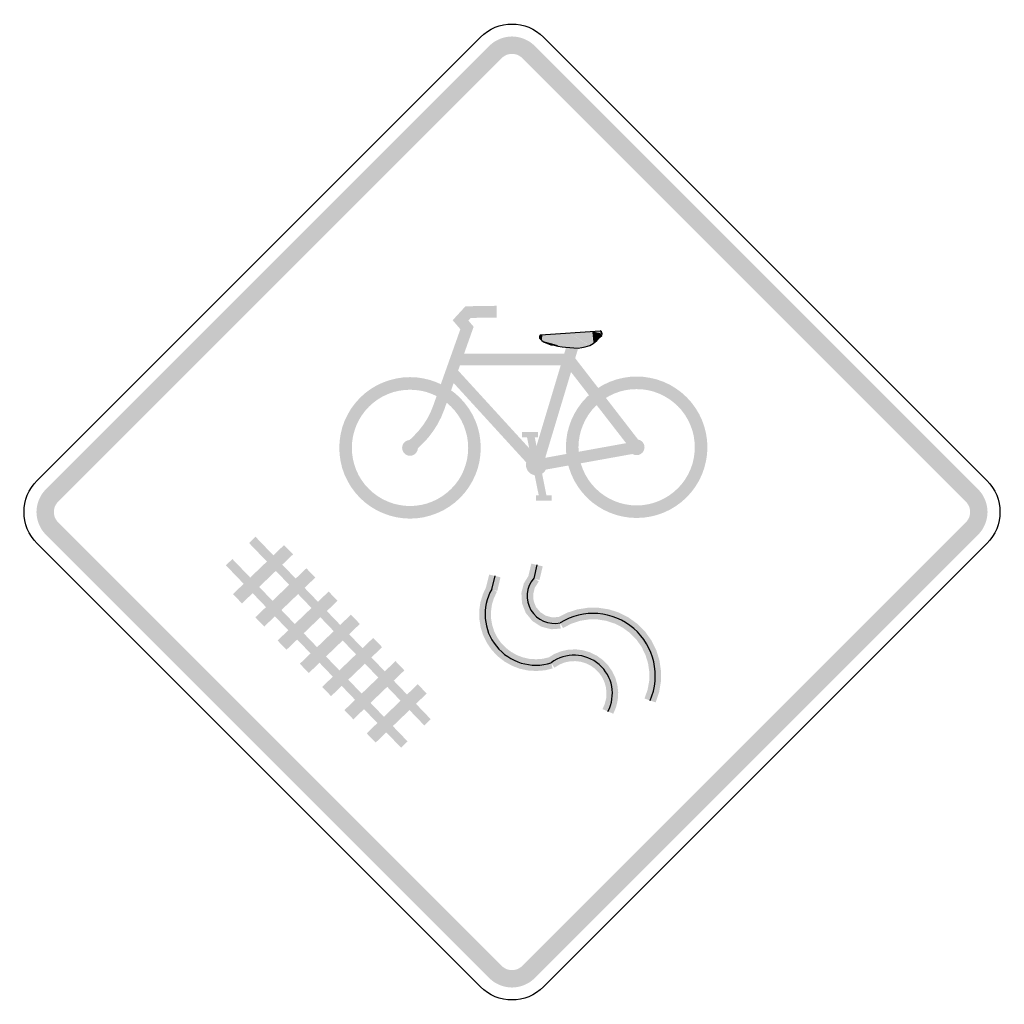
# Model space of a CAD drawing. Header units: inches. Extents: x -0.5 to 0.5, y -0.5 to 0.5.
import ezdxf

# ---------------------------------------------------------------- set-up
doc = ezdxf.new("R2010")
doc.units = ezdxf.units.IN
doc.header["$MEASUREMENT"] = 0

msp = doc.modelspace()

# ---------------------------------------------------------------- hatches: boundary and pattern name
for points in [[(0.0234, 0.4776), (0.021, 0.4797), (0.0184, 0.4817), (0.0156, 0.4833), (0.0127, 0.4847), (0.0096, 0.4858), (0.0065, 0.4866), (0.0032, 0.4871), (0, 0.4873), (-0.0032, 0.4871), (-0.0065, 0.4866), (-0.0096, 0.4858), (-0.0127, 0.4847), (-0.0156, 0.4833), (-0.0184, 0.4817), (-0.021, 0.4797), (-0.0234, 0.4776), (-0.0108, 0.4649), (-0.0097, 0.4659), (-0.0085, 0.4668), (-0.0072, 0.4676), (-0.0059, 0.4683), (-0.0044, 0.4688), (-0.003, 0.4691), (-0.0015, 0.4693), (0, 0.4694), (0.0015, 0.4693), (0.003, 0.4691), (0.0044, 0.4688), (0.0059, 0.4683), (0.0072, 0.4676), (0.0085, 0.4668), (0.0097, 0.4659), (0.0108, 0.4649), (0.0234, 0.4776)], [(-0.4649, 0.0108), (-0.0108, 0.4649), (-0.0234, 0.4776), (-0.4776, 0.0234), (-0.4649, 0.0108)], [(0.0108, 0.4649), (0.4649, 0.0108), (0.4776, 0.0234), (0.0234, 0.4776), (0.0108, 0.4649)], [(-0.0695, 0.1047), (-0.0393, 0.1898), (-0.0447, 0.1962), (-0.0423, 0.1989), (-0.0156, 0.1992), (-0.0158, 0.2113), (-0.0477, 0.2108), (-0.0608, 0.1965), (-0.0529, 0.1873), (-0.0808, 0.1088), (-0.0695, 0.1047)], [(0.0291, 0.1816), (0.0283, 0.1802), (0.0284, 0.178), (0.031, 0.1817), (0.0291, 0.1816)], [(0.031, 0.1817), (0.0284, 0.178), (0.0306, 0.1756), (0.0311, 0.1817), (0.031, 0.1817)], [(0.0311, 0.1817), (0.0306, 0.1756), (0.0553, 0.1687), (0.0581, 0.1835), (0.0311, 0.1817)], [(0.0581, 0.1835), (0.0553, 0.1687), (0.0466, 0.1699), (0.0468, 0.171), (0.0581, 0.1835)], [(0.058, 0.1834), (0.077, 0.172), (0.0641, 0.1773), (0.0553, 0.1688), (0.058, 0.1834)], [(0.0671, 0.1684), (0.0677, 0.1678), (0.077, 0.172), (0.058, 0.1834), (0.0671, 0.1684)], [(0.0819, 0.185), (0.0581, 0.1834), (0.0797, 0.1707), (0.0832, 0.1729), (0.0819, 0.185)], [(0.09, 0.1856), (0.0917, 0.1846), (0.0835, 0.173), (0.0822, 0.1851), (0.09, 0.1856)], [(0.0822, 0.1851), (0.0835, 0.173), (0.0918, 0.1808), (0.0908, 0.1831), (0.0822, 0.1851)], [(0.0919, 0.1809), (0.0922, 0.1826), (0.0917, 0.1846), (0.09, 0.1856), (0.0919, 0.1809)], [(0.0312, 0.0461), (0.0697, 0.174), (0.0581, 0.1775), (0.0197, 0.0496), (0.0312, 0.0461)], [(0.0348, 0.1743), (0.0334, 0.1739), (0.0333, 0.1739), (0.0307, 0.1755), (0.0348, 0.1743)], [(0.0401, 0.1729), (0.0399, 0.1714), (0.0334, 0.1739), (0.0348, 0.1743), (0.0401, 0.1729)], [(0.0468, 0.171), (0.0466, 0.1699), (0.0399, 0.1714), (0.0401, 0.1729), (0.0468, 0.171)], [(0.0832, 0.1729), (0.0797, 0.1707), (0.0708, 0.1683), (0.0554, 0.1687), (0.0832, 0.1729)], [(-0.0575, 0.1504), (0.0581, 0.1504), (0.0581, 0.1624), (-0.0575, 0.1624), (-0.0575, 0.1504)], [(0.0554, 0.1687), (0.0708, 0.1683), (0.0677, 0.1678), (0.0671, 0.1684), (0.0554, 0.1687)], [(0.0533, 0.1527), (0.123, 0.0627), (0.1325, 0.07), (0.0628, 0.1601), (0.0533, 0.1527)], [(0.0299, 0.0519), (-0.0576, 0.1476), (-0.0665, 0.1395), (0.021, 0.0438), (0.0299, 0.0519)], [(-0.032, 0.0657), (-0.0324, 0.0728), (-0.0334, 0.0799), (-0.0351, 0.0868), (-0.0375, 0.0935), (-0.0406, 0.0999), (-0.0442, 0.106), (-0.0485, 0.1117), (-0.0532, 0.117), (-0.0585, 0.1218), (-0.0642, 0.126), (-0.0703, 0.1297), (-0.0768, 0.1327), (-0.0835, 0.1351), (-0.0904, 0.1368), (-0.0974, 0.1379), (-0.1045, 0.1382), (-0.1116, 0.1379), (-0.1186, 0.1368), (-0.1255, 0.1351), (-0.1322, 0.1327), (-0.1387, 0.1297), (-0.1448, 0.126), (-0.1505, 0.1218), (-0.1558, 0.117), (-0.1605, 0.1117), (-0.1648, 0.106), (-0.1684, 0.0999), (-0.1715, 0.0935), (-0.1739, 0.0868), (-0.1756, 0.0799), (-0.1766, 0.0728), (-0.177, 0.0657), (-0.1641, 0.0657), (-0.1638, 0.0716), (-0.163, 0.0774), (-0.1615, 0.083), (-0.1596, 0.0885), (-0.1571, 0.0938), (-0.1541, 0.0988), (-0.1506, 0.1035), (-0.1466, 0.1079), (-0.1423, 0.1118), (-0.1376, 0.1153), (-0.1326, 0.1183), (-0.1273, 0.1208), (-0.1218, 0.1228), (-0.1161, 0.1242), (-0.1103, 0.125), (-0.1045, 0.1253), (-0.0987, 0.125), (-0.0929, 0.1242), (-0.0872, 0.1228), (-0.0817, 0.1208), (-0.0764, 0.1183), (-0.0714, 0.1153), (-0.0667, 0.1118), (-0.0624, 0.1079), (-0.0584, 0.1035), (-0.0549, 0.0988), (-0.0519, 0.0938), (-0.0494, 0.0885), (-0.0475, 0.083), (-0.046, 0.0774), (-0.0452, 0.0716), (-0.0449, 0.0657), (-0.032, 0.0657)], [(0.2002, 0.0663), (0.1999, 0.0734), (0.1988, 0.0805), (0.1971, 0.0874), (0.1947, 0.0941), (0.1917, 0.1005), (0.188, 0.1066), (0.1838, 0.1123), (0.179, 0.1176), (0.1737, 0.1224), (0.168, 0.1266), (0.1619, 0.1303), (0.1555, 0.1333), (0.1488, 0.1357), (0.1419, 0.1374), (0.1348, 0.1385), (0.1277, 0.1388), (0.1206, 0.1385), (0.1136, 0.1374), (0.1067, 0.1357), (0.1, 0.1333), (0.0936, 0.1303), (0.0875, 0.1266), (0.0817, 0.1224), (0.0765, 0.1176), (0.0717, 0.1123), (0.0675, 0.1066), (0.0638, 0.1005), (0.0608, 0.0941), (0.0584, 0.0874), (0.0566, 0.0805), (0.0556, 0.0734), (0.0552, 0.0663), (0.0681, 0.0663), (0.0684, 0.0722), (0.0693, 0.078), (0.0707, 0.0836), (0.0727, 0.0891), (0.0752, 0.0944), (0.0782, 0.0995), (0.0817, 0.1042), (0.0856, 0.1085), (0.0899, 0.1124), (0.0946, 0.1159), (0.0996, 0.1189), (0.1049, 0.1214), (0.1104, 0.1234), (0.1161, 0.1248), (0.1219, 0.1257), (0.1277, 0.1259), (0.1336, 0.1257), (0.1394, 0.1248), (0.145, 0.1234), (0.1505, 0.1214), (0.1558, 0.1189), (0.1608, 0.1159), (0.1655, 0.1124), (0.1699, 0.1085), (0.1738, 0.1042), (0.1773, 0.0995), (0.1803, 0.0944), (0.1828, 0.0891), (0.1848, 0.0836), (0.1862, 0.078), (0.187, 0.0722), (0.1873, 0.0663), (0.2002, 0.0663)], [(-0.0916, 0.07), (-0.0859, 0.0761), (-0.0809, 0.0827), (-0.0764, 0.0897), (-0.0726, 0.0971), (-0.0695, 0.1047), (-0.0808, 0.1088), (-0.0835, 0.1021), (-0.0868, 0.0957), (-0.0907, 0.0896), (-0.0951, 0.0839), (-0.1, 0.0786), (-0.0916, 0.07)], [(0.0101, 0.0766), (0.0266, 0.0766), (0.0266, 0.082), (0.0101, 0.082), (0.0101, 0.0766)], [(-0.0964, 0.0657), (-0.0965, 0.0665), (-0.0966, 0.0673), (-0.0968, 0.0681), (-0.0971, 0.0688), (-0.0974, 0.0695), (-0.0978, 0.0702), (-0.0983, 0.0708), (-0.0988, 0.0714), (-0.0994, 0.072), (-0.1, 0.0724), (-0.1007, 0.0728), (-0.1014, 0.0732), (-0.1022, 0.0734), (-0.1029, 0.0736), (-0.1037, 0.0737), (-0.1045, 0.0738), (-0.1053, 0.0737), (-0.1061, 0.0736), (-0.1068, 0.0734), (-0.1076, 0.0732), (-0.1083, 0.0728), (-0.109, 0.0724), (-0.1096, 0.072), (-0.1102, 0.0714), (-0.1107, 0.0708), (-0.1112, 0.0702), (-0.1116, 0.0695), (-0.1119, 0.0688), (-0.1122, 0.0681), (-0.1124, 0.0673), (-0.1125, 0.0665), (-0.1126, 0.0657), (-0.1045, 0.0657), (-0.0964, 0.0657)], [(-0.1003, 0.0614), (-0.0916, 0.07), (-0.1, 0.0786), (-0.1087, 0.07), (-0.1003, 0.0614)], [(0.015, 0.0786), (0.0281, 0.0136), (0.0357, 0.0152), (0.0226, 0.0801), (0.015, 0.0786)], [(0.1267, 0.0723), (0.0244, 0.0538), (0.0265, 0.042), (0.1288, 0.0604), (0.1267, 0.0723)], [(0.1358, 0.0663), (0.1357, 0.0671), (0.1356, 0.0679), (0.1354, 0.0687), (0.1352, 0.0694), (0.1348, 0.0701), (0.1344, 0.0708), (0.134, 0.0715), (0.1334, 0.072), (0.1328, 0.0726), (0.1322, 0.073), (0.1315, 0.0734), (0.1308, 0.0738), (0.1301, 0.074), (0.1293, 0.0742), (0.1285, 0.0744), (0.1277, 0.0744), (0.1269, 0.0744), (0.1262, 0.0742), (0.1254, 0.074), (0.1246, 0.0738), (0.1239, 0.0734), (0.1233, 0.073), (0.1226, 0.0726), (0.122, 0.072), (0.1215, 0.0715), (0.121, 0.0708), (0.1206, 0.0701), (0.1203, 0.0694), (0.12, 0.0687), (0.1198, 0.0679), (0.1197, 0.0671), (0.1197, 0.0663), (0.1277, 0.0663), (0.1358, 0.0663)], [(-0.177, 0.0657), (-0.1766, 0.0586), (-0.1756, 0.0516), (-0.1739, 0.0447), (-0.1715, 0.038), (-0.1684, 0.0316), (-0.1648, 0.0255), (-0.1605, 0.0197), (-0.1558, 0.0145), (-0.1505, 0.0097), (-0.1448, 0.0055), (-0.1387, 0.0018), (-0.1322, -0.0012), (-0.1255, -0.0036), (-0.1186, -0.0054), (-0.1116, -0.0064), (-0.1045, -0.0068), (-0.0974, -0.0064), (-0.0904, -0.0054), (-0.0835, -0.0036), (-0.0768, -0.0012), (-0.0703, 0.0018), (-0.0642, 0.0055), (-0.0585, 0.0097), (-0.0532, 0.0145), (-0.0485, 0.0197), (-0.0442, 0.0255), (-0.0406, 0.0316), (-0.0375, 0.038), (-0.0351, 0.0447), (-0.0334, 0.0516), (-0.0324, 0.0586), (-0.032, 0.0657), (-0.0449, 0.0657), (-0.0452, 0.0599), (-0.046, 0.0541), (-0.0475, 0.0484), (-0.0494, 0.0429), (-0.0519, 0.0376), (-0.0549, 0.0326), (-0.0584, 0.0279), (-0.0624, 0.0236), (-0.0667, 0.0197), (-0.0714, 0.0162), (-0.0764, 0.0132), (-0.0817, 0.0107), (-0.0872, 0.0087), (-0.0929, 0.0073), (-0.0987, 0.0064), (-0.1045, 0.0061), (-0.1103, 0.0064), (-0.1161, 0.0073), (-0.1218, 0.0087), (-0.1273, 0.0107), (-0.1326, 0.0132), (-0.1376, 0.0162), (-0.1423, 0.0197), (-0.1466, 0.0236), (-0.1506, 0.0279), (-0.1541, 0.0326), (-0.1571, 0.0376), (-0.1596, 0.0429), (-0.1615, 0.0484), (-0.163, 0.0541), (-0.1638, 0.0599), (-0.1641, 0.0657), (-0.177, 0.0657)], [(-0.1126, 0.0657), (-0.1125, 0.0649), (-0.1124, 0.0642), (-0.1122, 0.0634), (-0.1119, 0.0626), (-0.1116, 0.0619), (-0.1112, 0.0613), (-0.1107, 0.0606), (-0.1102, 0.06), (-0.1096, 0.0595), (-0.109, 0.059), (-0.1083, 0.0586), (-0.1076, 0.0583), (-0.1068, 0.058), (-0.1061, 0.0578), (-0.1053, 0.0577), (-0.1045, 0.0577), (-0.1037, 0.0577), (-0.1029, 0.0578), (-0.1022, 0.058), (-0.1014, 0.0583), (-0.1007, 0.0586), (-0.1, 0.059), (-0.0994, 0.0595), (-0.0988, 0.06), (-0.0983, 0.0606), (-0.0978, 0.0613), (-0.0974, 0.0619), (-0.0971, 0.0626), (-0.0968, 0.0634), (-0.0966, 0.0642), (-0.0965, 0.0649), (-0.0964, 0.0657), (-0.1045, 0.0657), (-0.1126, 0.0657)], [(0.0552, 0.0663), (0.0556, 0.0592), (0.0566, 0.0522), (0.0584, 0.0453), (0.0608, 0.0386), (0.0638, 0.0322), (0.0675, 0.0261), (0.0717, 0.0204), (0.0765, 0.0151), (0.0817, 0.0103), (0.0875, 0.0061), (0.0936, 0.0024), (0.1, -0.0006), (0.1067, -0.003), (0.1136, -0.0047), (0.1206, -0.0058), (0.1277, -0.0061), (0.1348, -0.0058), (0.1419, -0.0047), (0.1488, -0.003), (0.1555, -0.0006), (0.1619, 0.0024), (0.168, 0.0061), (0.1737, 0.0103), (0.179, 0.0151), (0.1838, 0.0204), (0.188, 0.0261), (0.1917, 0.0322), (0.1947, 0.0386), (0.1971, 0.0453), (0.1988, 0.0522), (0.1999, 0.0592), (0.2002, 0.0663), (0.1873, 0.0663), (0.187, 0.0605), (0.1862, 0.0547), (0.1848, 0.049), (0.1828, 0.0435), (0.1803, 0.0382), (0.1773, 0.0332), (0.1738, 0.0285), (0.1699, 0.0242), (0.1655, 0.0203), (0.1608, 0.0168), (0.1558, 0.0138), (0.1505, 0.0113), (0.145, 0.0093), (0.1394, 0.0079), (0.1336, 0.007), (0.1277, 0.0067), (0.1219, 0.007), (0.1161, 0.0079), (0.1104, 0.0093), (0.1049, 0.0113), (0.0996, 0.0138), (0.0946, 0.0168), (0.0899, 0.0203), (0.0856, 0.0242), (0.0817, 0.0285), (0.0782, 0.0332), (0.0752, 0.0382), (0.0727, 0.0435), (0.0707, 0.049), (0.0693, 0.0547), (0.0684, 0.0605), (0.0681, 0.0663), (0.0552, 0.0663)], [(0.1197, 0.0663), (0.1197, 0.0656), (0.1198, 0.0648), (0.12, 0.064), (0.1203, 0.0633), (0.1206, 0.0625), (0.121, 0.0619), (0.1215, 0.0612), (0.122, 0.0606), (0.1226, 0.0601), (0.1233, 0.0596), (0.1239, 0.0592), (0.1246, 0.0589), (0.1254, 0.0586), (0.1262, 0.0584), (0.1269, 0.0583), (0.1277, 0.0583), (0.1285, 0.0583), (0.1293, 0.0584), (0.1301, 0.0586), (0.1308, 0.0589), (0.1315, 0.0592), (0.1322, 0.0596), (0.1328, 0.0601), (0.1334, 0.0606), (0.134, 0.0612), (0.1344, 0.0619), (0.1348, 0.0625), (0.1352, 0.0633), (0.1354, 0.064), (0.1356, 0.0648), (0.1357, 0.0656), (0.1358, 0.0663), (0.1277, 0.0663), (0.1197, 0.0663)], [(0.0358, 0.0483), (0.0358, 0.0493), (0.0356, 0.0504), (0.0353, 0.0514), (0.035, 0.0524), (0.0345, 0.0533), (0.034, 0.0542), (0.0334, 0.0551), (0.0327, 0.0559), (0.0319, 0.0566), (0.031, 0.0572), (0.0301, 0.0577), (0.0292, 0.0582), (0.0282, 0.0586), (0.0272, 0.0588), (0.0261, 0.059), (0.0251, 0.059), (0.024, 0.059), (0.023, 0.0588), (0.022, 0.0586), (0.021, 0.0582), (0.02, 0.0577), (0.0191, 0.0572), (0.0183, 0.0566), (0.0175, 0.0559), (0.0168, 0.0551), (0.0161, 0.0542), (0.0156, 0.0533), (0.0151, 0.0524), (0.0148, 0.0514), (0.0145, 0.0504), (0.0144, 0.0493), (0.0143, 0.0483), (0.0251, 0.0483), (0.0358, 0.0483)], [(0.0143, 0.0483), (0.0144, 0.0472), (0.0145, 0.0462), (0.0148, 0.0452), (0.0151, 0.0442), (0.0156, 0.0432), (0.0161, 0.0423), (0.0168, 0.0415), (0.0175, 0.0407), (0.0183, 0.04), (0.0191, 0.0393), (0.02, 0.0388), (0.021, 0.0384), (0.022, 0.038), (0.023, 0.0377), (0.024, 0.0376), (0.0251, 0.0375), (0.0261, 0.0376), (0.0272, 0.0377), (0.0282, 0.038), (0.0292, 0.0384), (0.0301, 0.0388), (0.031, 0.0393), (0.0319, 0.04), (0.0327, 0.0407), (0.0334, 0.0415), (0.034, 0.0423), (0.0345, 0.0432), (0.035, 0.0442), (0.0353, 0.0452), (0.0356, 0.0462), (0.0358, 0.0472), (0.0358, 0.0483), (0.0251, 0.0483), (0.0143, 0.0483)], [(-0.4776, 0.0234), (-0.4797, 0.021), (-0.4817, 0.0184), (-0.4833, 0.0156), (-0.4847, 0.0127), (-0.4858, 0.0096), (-0.4866, 0.0065), (-0.4871, 0.0032), (-0.4873, 0), (-0.4871, -0.0032), (-0.4866, -0.0065), (-0.4858, -0.0096), (-0.4847, -0.0127), (-0.4833, -0.0156), (-0.4817, -0.0184), (-0.4797, -0.021), (-0.4776, -0.0234), (-0.4649, -0.0108), (-0.4659, -0.0097), (-0.4668, -0.0085), (-0.4676, -0.0072), (-0.4683, -0.0059), (-0.4688, -0.0044), (-0.4691, -0.003), (-0.4693, -0.0015), (-0.4694, 0), (-0.4693, 0.0015), (-0.4691, 0.003), (-0.4688, 0.0044), (-0.4683, 0.0059), (-0.4676, 0.0072), (-0.4668, 0.0085), (-0.4659, 0.0097), (-0.4649, 0.0108), (-0.4776, 0.0234)], [(0.4776, -0.0234), (0.4797, -0.021), (0.4817, -0.0184), (0.4833, -0.0156), (0.4847, -0.0127), (0.4858, -0.0096), (0.4866, -0.0065), (0.4871, -0.0032), (0.4873, 0), (0.4871, 0.0032), (0.4866, 0.0065), (0.4858, 0.0096), (0.4847, 0.0127), (0.4833, 0.0156), (0.4817, 0.0184), (0.4797, 0.021), (0.4776, 0.0234), (0.4649, 0.0108), (0.4659, 0.0097), (0.4668, 0.0085), (0.4676, 0.0072), (0.4683, 0.0059), (0.4688, 0.0044), (0.4691, 0.003), (0.4693, 0.0015), (0.4694, 0), (0.4693, -0.0015), (0.4691, -0.003), (0.4688, -0.0044), (0.4683, -0.0059), (0.4676, -0.0072), (0.4668, -0.0085), (0.4659, -0.0097), (0.4649, -0.0108), (0.4776, -0.0234)], [(0.0247, 0.0117), (0.0408, 0.0117), (0.0408, 0.0171), (0.0247, 0.0171), (0.0247, 0.0117)], [(-0.0108, -0.4649), (-0.4649, -0.0108), (-0.4776, -0.0234), (-0.0234, -0.4776), (-0.0108, -0.4649)], [(0.4649, -0.0108), (0.0108, -0.4649), (0.0234, -0.4776), (0.4776, -0.0234), (0.4649, -0.0108)], [(-0.2694, -0.0318), (-0.0899, -0.2187), (-0.0833, -0.2123), (-0.2628, -0.0254), (-0.2694, -0.0318)], [(-0.2336, -0.0339), (-0.2859, -0.0841), (-0.2767, -0.0937), (-0.2244, -0.0434), (-0.2336, -0.0339)], [(-0.2932, -0.0546), (-0.1137, -0.2415), (-0.107, -0.2351), (-0.2865, -0.0482), (-0.2932, -0.0546)], [(-0.2107, -0.0577), (-0.263, -0.1079), (-0.2539, -0.1174), (-0.2016, -0.0672), (-0.2107, -0.0577)], [(0.1394, -0.1549), (0.1367, -0.1463), (0.1327, -0.1381), (0.1274, -0.1306), (0.1209, -0.124), (0.1133, -0.1184), (0.1052, -0.1143), (0.0965, -0.1115), (0.0876, -0.1101), (0.0786, -0.1101), (0.0697, -0.1115), (0.0609, -0.1144), (0.0522, -0.1189), (0.0494, -0.1136), (0.0498, -0.1195), (0.041, -0.1201), (0.0404, -0.1201), (0.0397, -0.12), (0.0391, -0.1199), (0.0308, -0.1177), (0.0302, -0.1175), (0.0296, -0.1173), (0.0291, -0.117), (0.0218, -0.1123), (0.0213, -0.112), (0.0209, -0.1116), (0.0204, -0.1111), (0.0148, -0.1043), (0.0144, -0.1038), (0.0141, -0.1033), (0.0138, -0.1027), (0.0106, -0.0945), (0.0104, -0.0939), (0.0103, -0.0933), (0.0102, -0.0927), (0.0097, -0.0841), (0.0097, -0.0835), (0.0097, -0.0828), (0.0098, -0.0822), (0.0119, -0.0739), (0.0121, -0.0733), (0.0124, -0.0727), (0.0127, -0.0722), (0.0168, -0.0656), (0.0198, -0.0529), (0.0315, -0.0557), (0.0281, -0.0697), (0.0236, -0.0686), (0.0275, -0.0711), (0.0233, -0.0777), (0.0217, -0.0843), (0.0221, -0.091), (0.0246, -0.0974), (0.0291, -0.1027), (0.0347, -0.1063), (0.0412, -0.108), (0.0478, -0.1076), (0.0559, -0.1035), (0.0563, -0.1033), (0.0568, -0.1031), (0.0664, -0.1), (0.0668, -0.0998), (0.0673, -0.0998), (0.0772, -0.0982), (0.0777, -0.0981), (0.0781, -0.0981), (0.0881, -0.0981), (0.0886, -0.0981), (0.089, -0.0982), (0.0989, -0.0997), (0.0993, -0.0998), (0.0998, -0.0999), (0.1093, -0.103), (0.1097, -0.1032), (0.1102, -0.1034), (0.1192, -0.108), (0.1196, -0.1082), (0.12, -0.1085), (0.1284, -0.1146), (0.1287, -0.1149), (0.1291, -0.1152), (0.1363, -0.1226), (0.1367, -0.1229), (0.1369, -0.1233), (0.1428, -0.1316), (0.1431, -0.132), (0.1433, -0.1324), (0.1477, -0.1414), (0.1479, -0.1418), (0.1481, -0.1423), (0.151, -0.1518), (0.1511, -0.1522), (0.1512, -0.1527), (0.1526, -0.1625), (0.1527, -0.163), (0.1527, -0.1635), (0.1526, -0.1735), (0.1526, -0.174), (0.1525, -0.1744), (0.1508, -0.1844), (0.1507, -0.1849), (0.1505, -0.1853), (0.1472, -0.1951), (0.1358, -0.1912), (0.139, -0.1819), (0.1406, -0.1729), (0.1407, -0.1638), (0.1394, -0.1549)], [(0.0968, -0.1853), (0.0963, -0.1798), (0.0948, -0.1745), (0.0925, -0.1695), (0.0893, -0.1649), (0.0853, -0.1608), (0.0806, -0.1574), (0.0756, -0.155), (0.0703, -0.1534), (0.0648, -0.1528), (0.0593, -0.1531), (0.0539, -0.1542), (0.0487, -0.1563), (0.0434, -0.1596), (0.0402, -0.1545), (0.0416, -0.1603), (0.0339, -0.1622), (0.0334, -0.1622), (0.033, -0.1623), (0.0252, -0.1629), (0.0247, -0.1629), (0.0243, -0.1629), (0.0166, -0.1624), (0.0161, -0.1623), (0.0157, -0.1623), (0.0082, -0.1606), (0.0078, -0.1605), (0.0073, -0.1604), (0.0002, -0.1576), (-0.0003, -0.1574), (-0.0006, -0.1572), (-0.0074, -0.1534), (-0.0078, -0.1532), (-0.0081, -0.1529), (-0.0143, -0.1481), (-0.0146, -0.1478), (-0.015, -0.1475), (-0.0204, -0.1417), (-0.0207, -0.1414), (-0.021, -0.141), (-0.0255, -0.1345), (-0.0257, -0.1341), (-0.0259, -0.1337), (-0.0294, -0.1267), (-0.0295, -0.1263), (-0.0297, -0.1259), (-0.032, -0.1185), (-0.0321, -0.1181), (-0.0322, -0.1176), (-0.0334, -0.11), (-0.0334, -0.1096), (-0.0335, -0.1091), (-0.0335, -0.1014), (-0.0335, -0.101), (-0.0335, -0.1006), (-0.0324, -0.0929), (-0.0323, -0.0925), (-0.0322, -0.092), (-0.0299, -0.0846), (-0.0298, -0.0841), (-0.0296, -0.0837), (-0.0266, -0.0772), (-0.0234, -0.0641), (-0.0118, -0.0669), (-0.0151, -0.0809), (-0.019, -0.08), (-0.0154, -0.0817), (-0.0186, -0.0884), (-0.0206, -0.095), (-0.0215, -0.1018), (-0.0215, -0.1086), (-0.0204, -0.1153), (-0.0184, -0.1219), (-0.0154, -0.1281), (-0.0114, -0.1339), (-0.0065, -0.139), (-0.0011, -0.1432), (0.0049, -0.1466), (0.0112, -0.149), (0.0179, -0.1505), (0.0247, -0.1509), (0.0316, -0.1504), (0.0379, -0.1489), (0.0428, -0.1458), (0.0433, -0.1456), (0.0437, -0.1454), (0.0499, -0.1429), (0.0504, -0.1427), (0.0508, -0.1426), (0.0572, -0.1412), (0.0577, -0.1411), (0.0582, -0.1411), (0.0647, -0.1408), (0.0652, -0.1408), (0.0657, -0.1408), (0.0722, -0.1416), (0.0726, -0.1417), (0.0731, -0.1418), (0.0794, -0.1436), (0.0799, -0.1438), (0.0803, -0.144), (0.0863, -0.1469), (0.0868, -0.1471), (0.0872, -0.1474), (0.0927, -0.1514), (0.0931, -0.1517), (0.0935, -0.152), (0.0982, -0.1569), (0.0985, -0.1572), (0.0988, -0.1577), (0.1026, -0.1631), (0.1029, -0.1635), (0.1031, -0.164), (0.1059, -0.1699), (0.1061, -0.1704), (0.1062, -0.1708), (0.1079, -0.1771), (0.1081, -0.1776), (0.1081, -0.1781), (0.1088, -0.1845), (0.1088, -0.185), (0.1088, -0.1855), (0.1084, -0.1921), (0.1084, -0.1926), (0.1083, -0.193), (0.1068, -0.1995), (0.1066, -0.2), (0.1064, -0.2005), (0.1038, -0.2067), (0.0928, -0.202), (0.0952, -0.1963), (0.0965, -0.1908), (0.0968, -0.1853)], [(-0.1879, -0.0815), (-0.2402, -0.1317), (-0.2311, -0.1412), (-0.1788, -0.091), (-0.1879, -0.0815)], [(-0.1651, -0.1052), (-0.2174, -0.1555), (-0.2082, -0.165), (-0.1559, -0.1147), (-0.1651, -0.1052)], [(-0.1422, -0.129), (-0.1945, -0.1792), (-0.1854, -0.1887), (-0.1331, -0.1385), (-0.1422, -0.129)], [(-0.1194, -0.1528), (-0.1717, -0.203), (-0.1626, -0.2125), (-0.1103, -0.1623), (-0.1194, -0.1528)], [(-0.0966, -0.1765), (-0.1489, -0.2268), (-0.1397, -0.2363), (-0.0874, -0.186), (-0.0966, -0.1765)], [(-0.0234, -0.4776), (-0.021, -0.4797), (-0.0184, -0.4817), (-0.0156, -0.4833), (-0.0127, -0.4847), (-0.0096, -0.4858), (-0.0065, -0.4866), (-0.0032, -0.4871), (0, -0.4873), (0.0032, -0.4871), (0.0065, -0.4866), (0.0096, -0.4858), (0.0127, -0.4847), (0.0156, -0.4833), (0.0184, -0.4817), (0.021, -0.4797), (0.0234, -0.4776), (0.0108, -0.4649), (0.0097, -0.4659), (0.0085, -0.4668), (0.0072, -0.4676), (0.0059, -0.4683), (0.0044, -0.4688), (0.003, -0.4691), (0.0015, -0.4693), (0, -0.4694), (-0.0015, -0.4693), (-0.003, -0.4691), (-0.0044, -0.4688), (-0.0059, -0.4683), (-0.0072, -0.4676), (-0.0085, -0.4668), (-0.0097, -0.4659), (-0.0108, -0.4649), (-0.0234, -0.4776)]]:
    msp.add_hatch(color=7).paths.add_polyline_path(points)

# ---------------------------------------------------------------- linework, layer by layer
at = {"color": 7}
for p, q in [((0.0291, 0.1817), (0.0283, 0.1803)), ((0.0291, 0.1817), (0.0903, 0.1857)), ((0.0918, 0.1845), (0.0903, 0.1857)), ((0.0923, 0.1826), (0.0918, 0.1845)), ((0.0921, 0.181), (0.0923, 0.1826)), ((0.0283, 0.1803), (0.0283, 0.1781)), ((0.0283, 0.1781), (0.0305, 0.1756)), ((0.0305, 0.1756), (0.0328, 0.1742)), ((0.0328, 0.1742), (0.0364, 0.1725)), ((0.0364, 0.1725), (0.0398, 0.1713)), ((0.0797, 0.1707), (0.0833, 0.1728)), ((0.0833, 0.1728), (0.0868, 0.1758)), ((0.0868, 0.1758), (0.0898, 0.1787)), ((0.0898, 0.1787), (0.0921, 0.181)), ((0.0398, 0.1713), (0.0432, 0.1708)), ((0.0432, 0.1708), (0.047, 0.1698)), ((0.047, 0.1698), (0.0514, 0.1691)), ((0.0514, 0.1691), (0.0549, 0.1688)), ((0.0549, 0.1688), (0.0678, 0.1679)), ((0.0678, 0.1679), (0.0714, 0.1684)), ((0.0714, 0.1684), (0.0749, 0.1693)), ((0.0749, 0.1693), (0.0797, 0.1707)), ((0.0256, -0.0543), (0.0223, -0.0683)), ((-0.0176, -0.0655), (-0.0209, -0.0795))]:
    msp.add_line(p, q, dxfattribs=at)
for points in [[(-0.4866, 0.0324), (-0.0324, 0.4866)], [(0.0324, 0.4866), (0.4866, 0.0324)], [(-0.0324, -0.4866), (-0.4866, -0.0324)], [(0.4866, -0.0324), (0.0324, -0.4866)]]:
    msp.add_lwpolyline(points, dxfattribs=at)
for points in [[(-0.0324, 0.4866), (-0.0145, 0.5045), (0.0145, 0.5045), (0.0324, 0.4866)], [(-0.4866, -0.0324), (-0.5045, -0.0145), (-0.5045, 0.0145), (-0.4866, 0.0324)], [(0.4866, 0.0324), (0.5045, 0.0145), (0.5045, -0.0145), (0.4866, -0.0324)], [(0.0324, -0.4866), (0.0145, -0.5045), (-0.0145, -0.5045), (-0.0324, -0.4866)]]:
    msp.add_open_spline(points, degree=3, dxfattribs=at)
for points in [[(0.0224, -0.0679), (0.0145, -0.077), (0.0133, -0.0901), (0.0194, -0.1005), (0.0256, -0.1109), (0.0377, -0.1161), (0.0494, -0.1136)], [(-0.0208, -0.0791), (-0.0314, -0.0977), (-0.0295, -0.121), (-0.016, -0.1376), (-0.0026, -0.1543), (0.0198, -0.161), (0.0402, -0.1545)], [(0.1415, -0.1932), (0.1527, -0.1676), (0.1459, -0.1377), (0.1248, -0.1194), (0.1037, -0.1012), (0.0731, -0.0988), (0.0494, -0.1136)], [(0.0983, -0.2044), (0.1069, -0.1882), (0.1031, -0.1682), (0.0892, -0.1562), (0.0753, -0.1443), (0.0549, -0.1436), (0.0402, -0.1545)]]:
    msp.add_open_spline(points, degree=3, knots=[0, 0, 0, 0, 1, 1, 1, 2, 2, 2, 2], dxfattribs=at)

doc.saveas('drawing.dxf')
